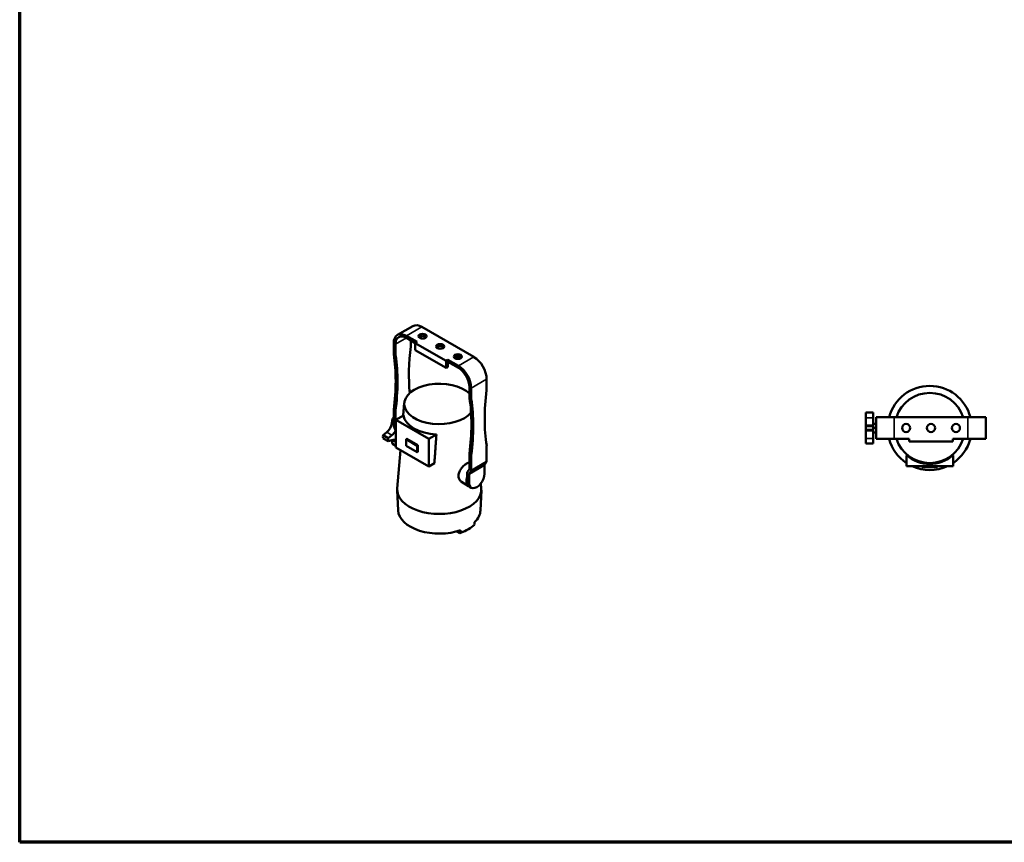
# Model space of a CAD drawing. Header units: millimetres. Extents: x 20 to 2980, y 20 to 2980.
# Tile 1 of 4: x 20 to 1600, y 20 to 1340. Entities that reach past the tile are written whole.
import ezdxf

# ---------------------------------------------------------------- set-up
doc = ezdxf.new("R2010")
doc.units = ezdxf.units.MM
for name, color, linetype, lineweight in [('Border (ISO)', 7, 'Continuous', 70), ('Visible (ISO)', 7, 'Continuous', 50), ('Visible Narrow (ISO)', 7, 'Continuous', 35)]:
    doc.layers.add(name, color=color, linetype=linetype, lineweight=lineweight)

# ---------------------------------------------------------------- blocks, each defined once
blk = doc.blocks.new('Borders Chauvet')
at = {"layer": 'Border (ISO)'}
for p, q in [((20, 20), (20, 2980)), ((2980, 20), (20, 20))]:
    blk.add_line(p, q, dxfattribs=at)

msp = doc.modelspace()

# ---------------------------------------------------------------- linework, layer by layer
at = {"layer": 'Visible (ISO)'}
for p, q in [((626.3, 833.9), (651.1, 848.2)), ((665.6, 846.8), (749, 798.6)), ((640.8, 832.5), (657.8, 822.7)), ((640.8, 829.2), (654.9, 821)), ((647.9, 825.1), (647.9, 816.8)), ((657.8, 822.7), (654.9, 821)), ((620.3, 820.6), (620.3, 804.2)), ((623.1, 802.5), (623.1, 819)), ((654.9, 821), (704.4, 792.5)), ((654.9, 821), (654.9, 809.6)), ((654.9, 809.6), (704.4, 781)), ((704.4, 792.5), (707.3, 794.1)), ((704.4, 792.5), (704.4, 781)), ((707.3, 794.1), (724.2, 784.3)), ((707.3, 794.1), (707.3, 790.8)), ((707.3, 790.8), (724.2, 781)), ((707.3, 790.8), (707.3, 782.7)), ((704.4, 781), (707.3, 782.7)), ((769.5, 763.1), (769.5, 746.6)), ((741.9, 750.4), (741.9, 733.9)), ((744.7, 732.3), (744.7, 748.8)), ((620.3, 713.7), (623.1, 712)), ((620.3, 688.1), (620.3, 713.7)), ((623.1, 712), (623.1, 687.3)), ((637.3, 724.8), (635.6, 704.7)), ((617.4, 692.4), (618.6, 699.8)), ((620.3, 698.8), (618.6, 699.8)), ((623.8, 697.8), (636.1, 705)), ((676.5, 667.4), (623.8, 697.8)), ((623.8, 697.8), (623.8, 653.2)), ((1377.9, 709.7), (1377.9, 709.5)), ((1377.9, 709.7), (1389.7, 709.7)), ((1377.9, 701.2), (1377.9, 709.5)), ((1389.7, 709.5), (1377.9, 709.5)), ((1377.9, 689.3), (1377.9, 701.2)), ((1389.7, 709.5), (1389.7, 709.7)), ((1389.7, 701.2), (1389.7, 709.5)), ((1389.7, 689.3), (1389.7, 701.2)), ((1394.7, 702.2), (1423.7, 702.2)), ((1394.7, 667.2), (1394.7, 702.2)), ((1423.7, 702.2), (1541.7, 702.2)), ((1541.7, 702.2), (1570.7, 702.2)), ((1570.7, 702.2), (1570.7, 667.2)), ((623.8, 679.2), (620.3, 688.1)), ((623.8, 687.7), (623.1, 687.3)), ((623.1, 687.3), (623.8, 685.7)), ((1377.9, 687.7), (1377.9, 689.3)), ((1377.9, 687.7), (1377.9, 681.6)), ((1389.7, 687.7), (1377.9, 687.7)), ((1377.9, 680), (1377.9, 681.6)), ((1389.7, 681.6), (1377.9, 681.6)), ((1377.9, 668.1), (1377.9, 680)), ((1389.7, 691.6), (1394.7, 691.6)), ((1389.7, 687.7), (1389.7, 689.3)), ((1389.7, 681.6), (1389.7, 687.7)), ((1389.7, 684.7), (1394.7, 684.7)), ((1389.7, 680), (1389.7, 681.6)), ((1389.7, 668.1), (1389.7, 680)), ((603.2, 673.1), (609.1, 677.8)), ((611.6, 668.3), (603.2, 673.1)), ((603.2, 668.1), (611.6, 663.3)), ((611.6, 668.3), (617.4, 673)), ((617.4, 665.4), (611.6, 663.3)), ((618.6, 659.3), (617.4, 665.4)), ((641.3, 667.2), (640.1, 666.5)), ((640.1, 666.5), (640.1, 655.9)), ((657.7, 656.3), (640.1, 666.5)), ((641.3, 667.2), (659, 657)), ((676.5, 667.4), (688.9, 674.5)), ((676.5, 622.7), (676.5, 667.4)), ((1377.9, 659.9), (1377.9, 668.1)), ((1389.7, 677.7), (1394.7, 677.7)), ((1389.7, 659.9), (1389.7, 668.1)), ((1423.7, 667.2), (1394.7, 667.2)), ((1423.7, 667.2), (1447.7, 667.2)), ((1447.7, 667.2), (1447.7, 663.2)), ((1517.7, 663.2), (1517.7, 667.2)), ((1517.7, 667.2), (1541.7, 667.2)), ((1570.7, 667.2), (1541.7, 667.2)), ((623.8, 656.3), (618.6, 659.3)), ((623.8, 653.2), (676.5, 622.7)), ((631.1, 649), (626.1, 587.5)), ((640.1, 655.9), (657.7, 645.7)), ((659, 657), (657.7, 656.3)), ((657.7, 645.7), (657.7, 656.3)), ((659, 657), (659, 646.4)), ((769.5, 656.1), (769.5, 630.5)), ((1377.9, 659.9), (1377.9, 659.7)), ((1389.7, 659.9), (1377.9, 659.9)), ((1377.9, 659.7), (1389.7, 659.7)), ((1389.7, 659.7), (1389.7, 659.9)), ((1447.7, 663.2), (1517.7, 663.2)), ((659, 646.4), (657.7, 645.7)), ((741.9, 643.5), (744.7, 641.8)), ((741.9, 618.7), (741.9, 643.5)), ((744.7, 616.2), (744.7, 641.8)), ((1443.4, 623.4), (1443.4, 640.8)), ((1518.1, 623.4), (1518.1, 640.8)), ((676.5, 622.7), (685.6, 628)), ((738.4, 613.7), (741.9, 618.7)), ((766, 625.5), (741.2, 611.2)), ((744.7, 616.2), (769.5, 630.5)), ((766, 625.5), (769.5, 630.5)), ((766, 611.2), (766, 625.5)), ((1518.1, 623.4), (1443.4, 623.4)), ((1468.2, 623.4), (1468.2, 621.6)), ((1493.2, 621.6), (1468.2, 621.6)), ((1493.2, 623.4), (1493.2, 621.6)), ((738.4, 598.6), (738.4, 613.7)), ((744.7, 616.2), (741.2, 611.2)), ((741.2, 596.9), (741.2, 611.2)), ((627.4, 552.5), (626, 584.7)), ((729.3, 598.2), (740.6, 591.6)), ((744.8, 588.9), (742, 590.5)), ((759.6, 552.5), (761, 584.7)), ((760.2, 595.8), (760.9, 587.5)), ((721.4, 518.8), (726.3, 516)), ((725.9, 517.8), (723.2, 519.3)), ((725.8, 520.1), (725.9, 517.8)), ((737, 520.7), (738.4, 521.4))]:
    msp.add_line(p, q, dxfattribs=at)
for centre in [(1442.7, 684.7), (1482.7, 684.7), (1522.7, 684.7)]:
    msp.add_circle(centre, 6.5, dxfattribs=at)
for radius, start, end in [(67.5, 15.0261, 164.9739), (56.3, 18.1122, 161.8878), (67.5, 195.0261, 236.4367), (56.3, 198.1122, 341.8878), (67.5, 303.5633, 344.9739), (57.6, 229.5909, 310.4091), (67.5, 245.2378, 294.7622)]:
    msp.add_arc((1480.7, 684.7), radius, start, end, dxfattribs=at)
for centre, major_axis, ratio, start_param, end_param in [((665.6, 823.1), (-14.5, 25.1), 0.57735, 5.497787, 6.283185), ((640.8, 808.8), (-14.5, 25.1), 0.57735, 5.497787, 7.068583), ((640.8, 808.8), (-12.5, 21.7), 0.57735, 5.497787, 7.068583), ((666.6, 828.6), (6.5, 0), 0.57735, 0.450197, 2.691396), ((884, 907.5), (-169.2, -293), 0.57735, 5.33688, 5.604456), ((640.8, 812.7), (-5, -8.66), 0.57735, 2.195287, 2.356194), ((694.9, 812.3), (6.5, 0), 0.57735, 0.450197, 2.691396), ((627.4, 808.2), (-5, -8.66), 0.57735, 5.497787, 5.658694), ((384.2, 622.3), (-169.2, -293), 0.57735, 2.192922, 2.517102), ((630.2, 806.6), (5, 8.66), 0.57735, 2.356194, 2.517102), ((387.1, 620.7), (169.2, 293), 0.57735, 5.334514, 5.658694), ((723.2, 795.9), (6.5, 0), 0.57735, 0.450197, 2.691396), ((749, 774.9), (-14.5, 25.1), 0.57735, 3.926991, 5.497787), ((724.2, 760.6), (14.5, -25.1), 0.57735, 0.785398, 2.356194), ((724.2, 760.6), (-12.5, 21.7), 0.57735, 3.926991, 5.497787), ((693.5, 723.3), (-56.3, 0), 0.57735, 3.676223, 8.988169), ((1005.6, 837.3), (-169.2, -293), 0.57735, 5.33688, 5.66106), ((762.4, 742.5), (-5, -8.66), 0.57735, 2.195287, 2.356194), ((749, 738), (-5, -8.66), 0.57735, 5.497787, 5.658694), ((505.8, 552.1), (-169.2, -293), 0.57735, 2.192922, 2.517102), ((751.8, 736.4), (5, 8.66), 0.57735, 2.356194, 2.517102), ((508.7, 550.4), (169.2, 293), 0.57735, 5.334514, 5.658694), ((620.7, 680.8), (12.5, 21.7), 0.57735, 0.810544, 0.907936), ((693.5, 707.6), (-57.6, 0), 0.57735, 0.080125, 1.490671), ((607, 688.7), (7.5, 13), 0.57735, 4.11869, 5.306088), ((615.4, 683.8), (7.5, 13), 0.57735, 4.11869, 4.769257), ((620.7, 680.8), (12.5, 21.7), 0.57735, 2.233657, 2.478732), ((629.1, 675.9), (-12.5, -21.7), 0.57735, 5.375249, 5.620325), ((615.4, 652.2), (7.5, 13), 0.57735, 6.16567, 6.876884), ((749.3, 606.5), (-8.6, -14.9), 0.57735, 5.044936, 6.271708), ((753.6, 604.1), (-8.7, -15.2), 0.57735, 5.497787, 8.63938), ((693.5, 585.7), (67.5, 0), 0.57735, 3.094542, 6.330235), ((750.8, 605.7), (-8.7, -15.2), 0.57735, 5.497787, 6.283185), ((693.5, 553.4), (-66.1, 0), 0.57735, 0.024695, 2.113493), ((693.5, 553.4), (66.1, 0), 0.57735, 5.740489, 6.25849), ((693.5, 549.3), (-65.9, 0), 0.57735, 2.115595, 2.596794), ((693.5, 547.7), (63.9, 0), 0.57735, 5.250613, 5.461594), ((-1249.3, 3953.4), (2052.9, -3394.3), 0.557123, 6.243121, 6.243829)]:
    msp.add_ellipse(centre, major_axis=major_axis, ratio=ratio, start_param=start_param, end_param=end_param, dxfattribs=at)
for centre in [(666.6, 831.9), (694.9, 815.5), (723.2, 799.2)]:
    msp.add_ellipse(centre, major_axis=(-6.5, 0), ratio=0.57735, dxfattribs=at)
msp.add_rational_spline([(685.6, 628), (687.3, 652.4), (688.9, 674.5)], [1, 1.00087788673, 1.00020506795], degree=2, dxfattribs=at)
for points, knots in [([(729.3, 598.2), (729.2, 598.2), (729.2, 598.2), (728.5, 598.7), (727.8, 599.2), (726.7, 600.4), (726.1, 601.1), (725.3, 602.7), (724.9, 603.5), (724.4, 605.3), (724.3, 606.2), (724.2, 608.1), (724.3, 609.1), (724.6, 611), (724.9, 612.1), (725.5, 614.1), (726, 615.1), (727, 617.1), (727.6, 618), (728.8, 619.8), (729.5, 620.6), (730.9, 622.3), (731.7, 623.1), (733.3, 624.6), (734.2, 625.3), (735.8, 626.5), (736.6, 627.1), (738.1, 628), (738.9, 628.3), (740.4, 628.9), (741.1, 629.1), (741.8, 629.2), (741.9, 629.3), (741.9, 629.3)], [-6.491674, -6.491674, -6.491674, -6.491674, -6.475791, -6.475791, -6.143263, -6.143263, -5.810735, -5.810735, -5.478208, -5.478208, -5.14568, -5.14568, -4.824707, -4.824707, -4.503735, -4.503735, -4.182762, -4.182762, -3.86179, -3.86179, -3.539553, -3.539553, -3.217315, -3.217315, -2.895077, -2.895077, -2.57284, -2.57284, -2.250602, -2.250602, -1.928365, -1.928365, -1.907481, -1.907481, -1.907481, -1.907481]), ([(750.1, 533.7), (750.1, 533.3), (750.1, 532.8), (750, 532.3), (750, 531.4), (749.9, 530.5), (749.9, 529.6)], [0.496252, 0.496252, 0.496252, 0.496252, 0.6666667, 0.6666667, 0.6666667, 1, 1, 1, 1]), ([(727.7, 516.7), (727.7, 517.6), (727.6, 518.5), (727.6, 519.4), (727.6, 519.8), (727.6, 520.3), (727.6, 520.8)], [0, 0, 0, 0, 0.3333333, 0.3333333, 0.3333333, 0.503748, 0.503748, 0.503748, 0.503748])]:
    msp.add_open_spline(points, degree=3, knots=knots, dxfattribs=at)
at = {"layer": 'Visible Narrow (ISO)'}
for p, q in [((665.6, 846.8), (640.8, 832.5)), ((640.8, 829.2), (623.1, 819)), ((620.3, 804.2), (623.1, 802.5)), ((620.4, 802.9), (623.2, 801.3)), ((724.2, 784.3), (749, 798.6)), ((769.5, 763.1), (744.7, 748.8)), ((741.9, 733.9), (744.7, 732.3)), ((742, 732.7), (744.8, 731)), ((1377.9, 701.2), (1389.7, 701.2)), ((1423.7, 702.2), (1423.7, 667.2)), ((1541.7, 667.2), (1541.7, 702.2)), ((617.4, 692.4), (620.3, 690.7)), ((1389.7, 689.3), (1377.9, 689.3)), ((1377.9, 680), (1389.7, 680)), ((617.4, 673), (609.1, 677.8)), ((623.8, 661.7), (617.4, 665.4)), ((1389.7, 668.1), (1377.9, 668.1)), ((738.4, 598.6), (741.2, 596.9))]:
    msp.add_line(p, q, dxfattribs=at)

# ---------------------------------------------------------------- block references
msp.add_blockref('Borders Chauvet', (0, 0))

doc.saveas('drawing.dxf')
